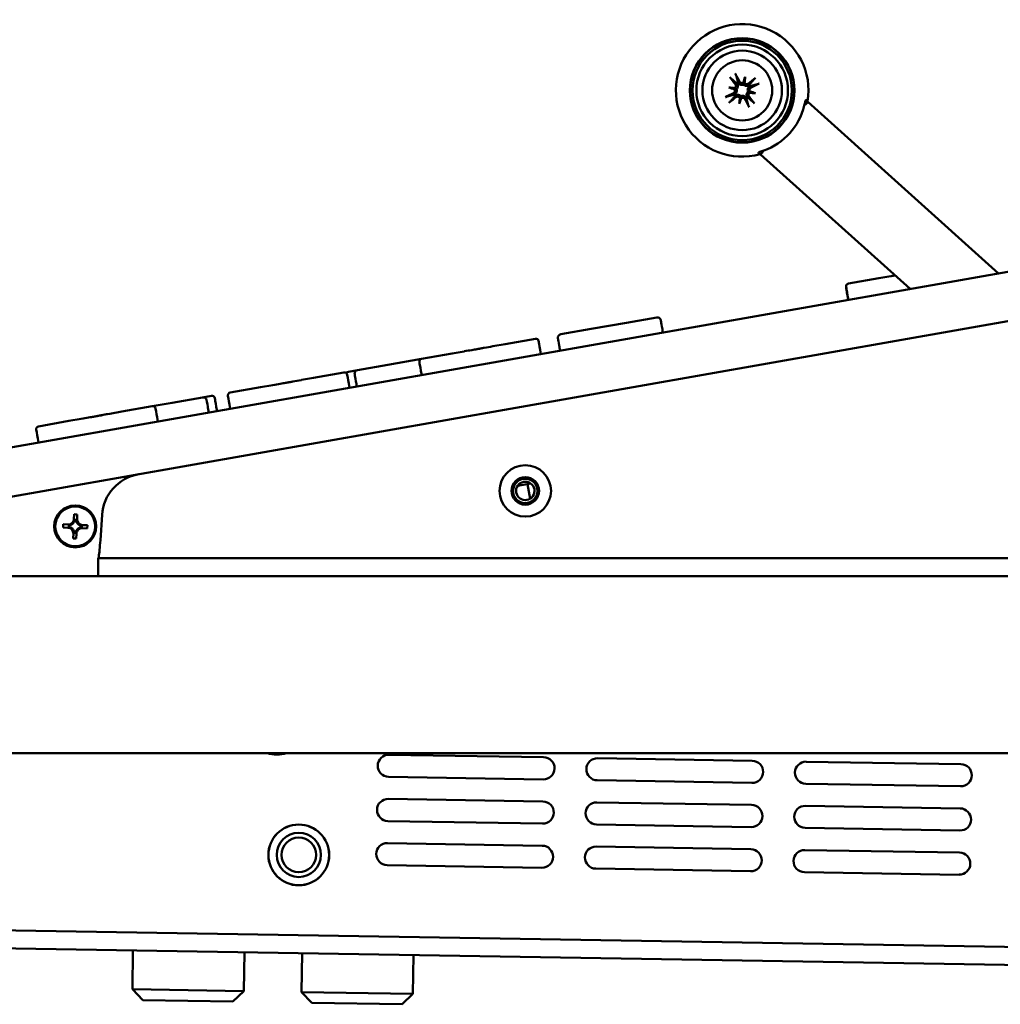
# Model space of a CAD drawing. Header units: inches. Extents: x 3.5 to 56.3, y 0.7 to 32.5.
# Tile 3 of 13: x 7.3 to 12.9, y 20.9 to 26.5. Entities that reach past the tile are written whole.
import ezdxf

# ---------------------------------------------------------------- set-up
doc = ezdxf.new("R2010")
doc.units = ezdxf.units.IN
doc.header["$MEASUREMENT"] = 0
doc.layers.add('Visible Edges(ANSI)', color=7, linetype='Continuous', lineweight=50)

msp = doc.modelspace()

# ---------------------------------------------------------------- linework, layer by layer
at = {"layer": 'Visible Edges(ANSI)'}
for p, q in [((21.0172, 26.4808), (6.0087, 23.8344)), ((6.0565, 23.5636), (21.0649, 26.21)), ((11.4426, 26.1566), (11.4359, 26.1259)), ((11.3503, 26.0975), (11.381, 26.0907)), ((11.4094, 26.0051), (11.4161, 26.0358)), ((11.5018, 26.0643), (11.4711, 26.071)), ((11.7977, 26.0154), (11.7858, 26.026)), ((11.7977, 26.0154), (11.7926, 26.0097)), ((12.8752, 25.0451), (11.7977, 26.0154)), ((11.5182, 25.7288), (11.53, 25.7181)), ((11.5351, 25.7237), (11.53, 25.7181)), ((12.3753, 24.957), (11.53, 25.7181)), ((12.1985, 25.0177), (12.0263, 24.9874)), ((12.2666, 25.0297), (12.1985, 25.0177)), ((12.0263, 24.9874), (12.0259, 24.9873)), ((10.9426, 24.7963), (10.7708, 24.766)), ((10.7708, 24.766), (10.5715, 24.7309)), ((10.5715, 24.7309), (10.3998, 24.7006)), ((10.0847, 24.645), (10.0165, 24.633)), ((10.2568, 24.6754), (10.0847, 24.645)), ((9.7854, 24.5922), (9.6132, 24.5619)), ((9.8535, 24.6042), (9.7854, 24.5922)), ((9.4221, 24.5282), (9.2503, 24.4979)), ((9.6132, 24.5619), (9.4221, 24.5282)), ((9.174, 24.4844), (9.0018, 24.4541)), ((9.2503, 24.4979), (9.1995, 24.4889)), ((8.7707, 24.4133), (8.7025, 24.4013)), ((9.0018, 24.4541), (8.9337, 24.4421)), ((8.425, 24.3524), (8.3746, 24.3435)), ((8.7025, 24.4013), (8.5304, 24.3709)), ((8.0901, 24.2933), (7.918, 24.263)), ((8.2028, 24.3132), (8.0901, 24.2933)), ((8.3746, 24.3435), (8.2028, 24.3132)), ((7.8318, 24.2478), (7.7814, 24.2389)), ((7.8498, 24.2509), (7.8318, 24.2478)), ((7.918, 24.263), (7.8498, 24.2509)), ((7.6187, 24.2102), (7.4465, 24.1798)), ((7.6868, 24.2222), (7.6187, 24.2102)), ((10.1554, 23.8426), (10.2305, 23.8564)), ((10.2119, 23.853), (10.2265, 23.7702)), ((7.6467, 23.6551), (7.6478, 23.6826)), ((7.6478, 23.6826), (7.6657, 23.6818)), ((7.6657, 23.6818), (7.6646, 23.6544)), ((7.7963, 23.535), (7.8055, 23.6783)), ((7.5852, 23.6075), (7.5859, 23.6255)), ((7.5859, 23.6255), (7.6134, 23.6244)), ((7.6293, 23.6237), (7.6293, 23.6216)), ((7.6482, 23.6391), (7.646, 23.6391)), ((7.6606, 23.6504), (7.6504, 23.6508)), ((7.6592, 23.6489), (7.6517, 23.6492)), ((7.664, 23.6384), (7.6619, 23.6385)), ((7.6127, 23.6064), (7.5852, 23.6075)), ((7.6174, 23.6203), (7.617, 23.6101)), ((7.6189, 23.6189), (7.6186, 23.6114)), ((7.6287, 23.6079), (7.6286, 23.6058)), ((7.6423, 23.5457), (7.6434, 23.5731)), ((7.644, 23.5891), (7.6462, 23.589)), ((7.6474, 23.5771), (7.6576, 23.5767)), ((7.6489, 23.5786), (7.6563, 23.5783)), ((7.6599, 23.5884), (7.662, 23.5884)), ((7.6614, 23.5724), (7.6603, 23.5449)), ((7.6787, 23.6038), (7.6788, 23.6059)), ((7.6793, 23.6196), (7.6794, 23.6217)), ((7.6892, 23.6086), (7.6895, 23.6161)), ((7.6906, 23.6072), (7.691, 23.6174)), ((7.7221, 23.602), (7.6946, 23.6031)), ((7.6953, 23.6211), (7.7228, 23.62)), ((7.7228, 23.62), (7.7221, 23.602)), ((7.6603, 23.5449), (7.6423, 23.5457)), ((7.7831, 23.4331), (8.0331, 23.4331)), ((7.7831, 23.4331), (7.7831, 23.3312)), ((8.0331, 23.4331), (20.9643, 23.4331)), ((3.5404, 23.3312), (25.2737, 23.3312)), ((3.5404, 22.3312), (25.2737, 22.3312)), ((9.4284, 22.3216), (10.3032, 22.3071)), ((10.6082, 22.302), (11.4831, 22.2875)), ((11.788, 22.2824), (12.6629, 22.2679)), ((10.3012, 22.1821), (9.4263, 22.1966)), ((11.481, 22.1625), (10.6061, 22.177)), ((12.6609, 22.143), (11.786, 22.1575)), ((9.4242, 22.0716), (10.2991, 22.0571)), ((10.6041, 22.052), (11.4789, 22.0375)), ((11.7839, 22.0325), (12.6588, 22.018)), ((10.297, 21.9321), (9.4222, 21.9466)), ((11.4769, 21.9126), (10.602, 21.9271)), ((12.6567, 21.893), (11.7818, 21.9075)), ((9.4201, 21.8216), (10.295, 21.8071)), ((10.5999, 21.8021), (11.4748, 21.7876)), ((11.7798, 21.7825), (12.6546, 21.768)), ((10.2929, 21.6822), (9.418, 21.6967)), ((11.4727, 21.6626), (10.5978, 21.6771)), ((12.6526, 21.643), (11.7777, 21.6575)), ((21.2691, 21.0963), (6.7547, 21.337)), ((6.753, 21.2351), (21.2674, 20.9944)), ((7.9807, 21.2147), (7.9771, 20.9948)), ((8.6107, 21.2043), (8.607, 20.9843)), ((8.9377, 21.1989), (8.934, 20.9789)), ((9.5676, 21.1884), (9.5639, 20.9684)), ((7.9771, 20.9948), (8.607, 20.9843)), ((8.0361, 20.9338), (7.9771, 20.9948)), ((8.546, 20.9253), (8.607, 20.9843)), ((8.934, 20.9789), (9.5639, 20.9684)), ((8.993, 20.9179), (8.934, 20.9789)), ((9.503, 20.9094), (9.5639, 20.9684)), ((8.546, 20.9253), (8.0361, 20.9338)), ((9.503, 20.9094), (8.993, 20.9179))]:
    msp.add_line(p, q, dxfattribs=at)
for centre, radius in [((11.426, 26.0809), 0.2959), ((11.426, 26.0809), 0.2938), ((11.426, 26.0809), 0.2811), ((11.426, 26.0809), 0.259), ((11.426, 26.0809), 0.225), ((11.426, 26.0809), 0.17), ((10.1993, 23.8146), 0.1455), ((10.1993, 23.8146), 0.078), ((7.654, 23.6137), 0.119), ((7.654, 23.6137), 0.1125), ((8.9183, 21.7547), 0.172), ((8.9183, 21.7547), 0.1715), ((8.9183, 21.7547), 0.125), ((8.9183, 21.7547), 0.0979)]:
    msp.add_circle(centre, radius, dxfattribs=at)
for centre, radius, start, end in [((11.426, 26.0809), 0.375, 350.4118, 285.5882), ((11.426, 26.0809), 0.0465, 117.9668, 127.3042), ((11.426, 26.0809), 0.0465, 27.9668, 37.3042), ((11.426, 26.0809), 0.0465, 207.9668, 217.3042), ((11.426, 26.0809), 0.0465, 297.9668, 307.3042), ((11.426, 26.0809), 0.3616, 289.7739, 346.2261), ((12.0287, 24.9718), 0.0157, 100, 190), ((12.0291, 24.9719), 0.0157, 100, 190), ((10.946, 24.7769), 0.0197, 10, 100), ((10.4032, 24.6812), 0.0197, 100, 190), ((10.2595, 24.6599), 0.0157, 10, 100), ((9.6159, 24.5464), 0.0157, 100, 190), ((9.1767, 24.4689), 0.0157, 10, 100), ((9.2023, 24.4734), 0.0157, 100, 155.5603), ((9.2537, 24.4785), 0.0197, 100, 190), ((8.4278, 24.3369), 0.0157, 10, 100), ((8.5331, 24.3554), 0.0157, 100, 190), ((8.0929, 24.2778), 0.0157, 10, 100), ((8.378, 24.3241), 0.0197, 10, 100), ((7.7842, 24.2234), 0.0157, 100, 111.465), ((7.8352, 24.2284), 0.0197, 100, 104.3654), ((7.4493, 24.1643), 0.0157, 100, 190), ((8.055, 23.6621), 0.25, 100, 176.2986), ((10.1993, 23.8146), 0.069, 89.05, 269.05), ((10.1993, 23.8146), 0.0521, 89.05, 269.05), ((10.1993, 23.8146), 0.069, 269.05, 89.05), ((10.1993, 23.8146), 0.0521, 269.05, 89.05), ((7.6147, 23.6564), 0.032, 267.71, 357.71), ((7.6147, 23.6564), 0.0377, 299.5947, 325.8253), ((7.6147, 23.6564), 0.0377, 332.6676, 349.0317), ((7.6966, 23.6531), 0.0377, 186.3883, 202.7524), ((7.6966, 23.6531), 0.0377, 209.5947, 235.8253), ((7.6966, 23.6531), 0.032, 177.71, 267.71), ((7.6114, 23.5744), 0.032, 357.71, 87.71), ((7.6114, 23.5744), 0.0377, 62.6676, 79.0317), ((7.6147, 23.6564), 0.0377, 276.3883, 292.7524), ((7.6114, 23.5744), 0.0377, 29.5947, 55.8253), ((7.6114, 23.5744), 0.0377, 6.3883, 22.7524), ((7.6933, 23.5711), 0.0377, 152.6676, 169.0317), ((7.6933, 23.5711), 0.032, 87.71, 177.71), ((7.6933, 23.5711), 0.0377, 119.5947, 145.8253), ((7.6933, 23.5711), 0.0377, 96.3883, 112.7524), ((7.6966, 23.6531), 0.0377, 242.6676, 259.0317), ((8.7937, 22.4942), 0.172, 251.4636, 288.5364), ((8.7937, 22.4942), 0.1715, 251.9684, 288.0316), ((9.4273, 22.2591), 0.0625, 89.05, 269.05), ((10.3022, 22.2446), 0.0625, 269.05, 89.05), ((10.6072, 22.2395), 0.0625, 89.05, 269.05), ((11.4821, 22.225), 0.0625, 269.05, 89.05), ((11.787, 22.22), 0.0625, 89.05, 269.05), ((12.6619, 22.2055), 0.0625, 269.05, 89.05), ((9.4232, 22.0091), 0.0625, 89.05, 269.05), ((10.2981, 21.9946), 0.0625, 269.05, 89.05), ((10.603, 21.9896), 0.0625, 89.05, 269.05), ((11.4779, 21.975), 0.0625, 269.05, 89.05), ((11.7829, 21.97), 0.0625, 89.05, 269.05), ((12.6577, 21.9555), 0.0625, 269.05, 89.05), ((9.419, 21.7592), 0.0625, 89.05, 269.05), ((10.2939, 21.7446), 0.0625, 269.05, 89.05), ((10.5989, 21.7396), 0.0625, 89.05, 269.05), ((11.4738, 21.7251), 0.0625, 269.05, 89.05), ((11.7787, 21.72), 0.0625, 89.05, 269.05), ((12.6536, 21.7055), 0.0625, 269.05, 89.05)]:
    msp.add_arc(centre, radius, start, end, dxfattribs=at)
for centre, major_axis, ratio, start_param, end_param in [((11.4383, 26.0911), (0.173, -0.2078), 0.087156, 4.322701, 4.520003), ((11.4116, 26.074), (-0.1164, 0.244), 0.087156, 4.904775, 5.102077), ((11.4632, 26.0698), (0.0767, 0.2568), 0.173648, 1.277915, 1.407247), ((11.3876, 26.0863), (-0.0378, -0.2653), 0.173648, 1.734346, 1.863678), ((11.4362, 26.0686), (-0.2078, -0.173), 0.087156, 4.322701, 4.520003), ((11.4206, 26.0425), (0.2653, -0.0378), 0.173648, 1.734346, 1.863678), ((11.4371, 26.118), (-0.2568, 0.0767), 0.173648, 1.277915, 1.407247), ((11.3752, 26.1006), (-0.0017, -0.012), 0.868224, 0.738214, 1.121977), ((11.3716, 26.0842), (-0.0035, -0.0116), 0.868224, 2.019616, 2.403378), ((11.4294, 26.1353), (-0.0116, 0.0035), 0.868224, 2.019616, 2.403378), ((11.4458, 26.1317), (-0.012, 0.0017), 0.868224, 0.738214, 1.121977), ((11.4804, 26.0775), (0.0035, 0.0116), 0.868224, 2.019616, 2.403378), ((11.4149, 26.0437), (0.2568, -0.0767), 0.173648, 1.277915, 1.407247), ((11.4192, 26.0953), (0.244, 0.1164), 0.087156, 4.904775, 5.102077), ((11.4329, 26.0665), (-0.244, -0.1164), 0.087156, 4.904775, 5.102077), ((11.4158, 26.0931), (0.2078, 0.173), 0.087156, 4.322701, 4.520003), ((11.4644, 26.0754), (0.0378, 0.2653), 0.173648, 1.734346, 1.863678), ((11.3889, 26.092), (-0.0767, -0.2568), 0.173648, 1.277915, 1.407247), ((11.4063, 26.0301), (0.012, -0.0017), 0.868224, 0.738214, 1.121977), ((11.4227, 26.0265), (0.0116, -0.0035), 0.868224, 2.019616, 2.403378), ((11.4404, 26.0877), (0.1164, -0.244), 0.087156, 4.904775, 5.102077), ((11.4138, 26.0707), (-0.173, 0.2078), 0.087156, 4.322701, 4.520003), ((11.4768, 26.0611), (0.0017, 0.012), 0.868224, 0.738214, 1.121977), ((11.4315, 26.1193), (-0.2653, 0.0378), 0.173648, 1.734346, 1.863678), ((11.7703, 26.0298), (-0.0284, -0.0315), 0.707107, 1.119491, 1.570796), ((11.5128, 25.7438), (0.0284, 0.0315), 0.707107, 4.712389, 5.163695), ((7.6145, 23.6516), (0.0014, 0.0362), 0.9914, 4.397645, 4.728932), ((7.6964, 23.6483), (-0.0014, -0.0362), 0.9914, 4.695846, 5.027133), ((7.6161, 23.5742), (-0.0362, 0.0014), 0.9914, 4.397645, 4.728932), ((7.6194, 23.6562), (0.0362, -0.0014), 0.9914, 4.695846, 5.027133), ((7.6116, 23.5792), (0.0014, 0.0362), 0.9914, 4.695846, 5.027133), ((7.6935, 23.5759), (-0.0014, -0.0362), 0.9914, 4.397645, 4.728932), ((7.6886, 23.5713), (-0.0362, 0.0014), 0.9914, 4.695846, 5.027133), ((7.6919, 23.6533), (0.0362, -0.0014), 0.9914, 4.397645, 4.728932)]:
    msp.add_ellipse(centre, major_axis=major_axis, ratio=ratio, start_param=start_param, end_param=end_param, dxfattribs=at)
for points, knots in [([(11.3628, 26.1483), (11.3625, 26.1485), (11.3621, 26.1489), (11.3612, 26.1498), (11.3605, 26.1506), (11.3592, 26.152), (11.3584, 26.1529), (11.3572, 26.1544), (11.3564, 26.1553), (11.3558, 26.1561)], [0.070994, 0.070994, 0.070994, 0.070994, 0.07730561, 0.07730561, 0.08501045, 0.08501045, 0.09272791, 0.09272791, 0.10039672, 0.10039672, 0.10039672, 0.10039672]), ([(11.3871, 26.1761), (11.3875, 26.1753), (11.388, 26.1742), (11.3889, 26.1724), (11.3894, 26.1713), (11.3901, 26.1696), (11.3905, 26.1686), (11.391, 26.1674), (11.3912, 26.1669), (11.3913, 26.1665)], [0.02330526, 0.02330526, 0.02330526, 0.02330526, 0.03097407, 0.03097407, 0.03869153, 0.03869153, 0.04639637, 0.04639637, 0.05270798, 0.05270798, 0.05270798, 0.05270798]), ([(11.4317, 26.1247), (11.4316, 26.1247), (11.4316, 26.1246), (11.4299, 26.1236), (11.4281, 26.1229), (11.4243, 26.1222), (11.4223, 26.1223), (11.4187, 26.1231), (11.4168, 26.1238), (11.4136, 26.126), (11.4122, 26.1275), (11.4108, 26.1295), (11.4105, 26.1301), (11.4102, 26.1306)], [0.02817701, 0.02817701, 0.02817701, 0.02817701, 0.02875644, 0.02875644, 0.04273434, 0.04273434, 0.05671223, 0.05671223, 0.07090098, 0.07090098, 0.08508973, 0.08508973, 0.08976579, 0.08976579, 0.08976579, 0.08976579]), ([(11.4934, 26.1441), (11.4937, 26.1444), (11.4941, 26.1448), (11.495, 26.1457), (11.4957, 26.1464), (11.4971, 26.1477), (11.498, 26.1485), (11.4996, 26.1497), (11.5005, 26.1505), (11.5012, 26.1511)], [0.070994, 0.070994, 0.070994, 0.070994, 0.07730561, 0.07730561, 0.08501045, 0.08501045, 0.09272791, 0.09272791, 0.10039672, 0.10039672, 0.10039672, 0.10039672]), ([(11.3822, 26.0865), (11.3822, 26.0865), (11.3822, 26.0864), (11.3833, 26.0848), (11.384, 26.083), (11.3847, 26.0791), (11.3846, 26.0771), (11.3838, 26.0735), (11.3831, 26.0717), (11.3809, 26.0684), (11.3794, 26.067), (11.3774, 26.0657), (11.3769, 26.0654), (11.3763, 26.0651)], [0.02817592, 0.02817592, 0.02817592, 0.02817592, 0.02861542, 0.02861542, 0.04266381, 0.04266381, 0.0567122, 0.0567122, 0.07082649, 0.07082649, 0.08494078, 0.08494078, 0.08976122, 0.08976122, 0.08976122, 0.08976122]), ([(11.381, 26.0907), (11.3821, 26.0905), (11.3831, 26.0903), (11.3868, 26.0895), (11.3892, 26.0889), (11.392, 26.0883), (11.3926, 26.0882), (11.3931, 26.0881)], [-2.6010107, -2.6010107, -2.6010107, -2.6010107, -2.5540627, -2.5540627, -2.3944338, -2.3944338, -2.354937, -2.354937, -2.354937, -2.354937]), ([(11.3875, 26.116), (11.3886, 26.1146), (11.3896, 26.1128), (11.3907, 26.109), (11.3909, 26.107), (11.3905, 26.1033), (11.3899, 26.1014), (11.3881, 26.098), (11.3868, 26.0964), (11.385, 26.0948), (11.3844, 26.0944), (11.3838, 26.0941)], [0, 0, 0, 0, 0.01429788, 0.01429788, 0.02859576, 0.02859576, 0.04258156, 0.04258156, 0.05656736, 0.05656736, 0.06157061, 0.06157061, 0.06157061, 0.06157061]), ([(11.3931, 26.0881), (11.3934, 26.0874), (11.3937, 26.0867), (11.3947, 26.0839), (11.3951, 26.0816), (11.3952, 26.0774), (11.395, 26.0752), (11.394, 26.071), (11.3932, 26.0689), (11.3912, 26.0652), (11.3897, 26.0633), (11.387, 26.0607), (11.386, 26.0598), (11.3849, 26.059)], [0.3033393, 0.3033393, 0.3033393, 0.3033393, 0.30902749, 0.30902749, 0.32500377, 0.32500377, 0.34098004, 0.34098004, 0.35695632, 0.35695632, 0.37582552, 0.37582552, 0.38650113, 0.38650113, 0.38650113, 0.38650113]), ([(11.3978, 26.1179), (11.3985, 26.1168), (11.3991, 26.1155), (11.4004, 26.112), (11.4009, 26.1096), (11.4012, 26.1054), (11.4011, 26.1033), (11.4003, 26.099), (11.3995, 26.0969), (11.3976, 26.0931), (11.3963, 26.0913), (11.3943, 26.0891), (11.3937, 26.0886), (11.3931, 26.0881)], [0.2635064, 0.2635064, 0.2635064, 0.2635064, 0.27418202, 0.27418202, 0.29305121, 0.29305121, 0.30902749, 0.30902749, 0.32500377, 0.32500377, 0.34098004, 0.34098004, 0.34666824, 0.34666824, 0.34666824, 0.34666824]), ([(11.4332, 26.1138), (11.4325, 26.1135), (11.4318, 26.1132), (11.429, 26.1122), (11.4268, 26.1118), (11.4226, 26.1117), (11.4204, 26.1119), (11.4161, 26.1129), (11.4141, 26.1137), (11.4104, 26.1157), (11.4084, 26.1172), (11.4058, 26.1199), (11.405, 26.1209), (11.4042, 26.122)], [0.3033393, 0.3033393, 0.3033393, 0.3033393, 0.30902749, 0.30902749, 0.32500377, 0.32500377, 0.34098004, 0.34098004, 0.35695632, 0.35695632, 0.37582552, 0.37582552, 0.38650113, 0.38650113, 0.38650113, 0.38650113]), ([(11.4359, 26.1259), (11.4357, 26.1248), (11.4354, 26.1238), (11.4346, 26.1201), (11.4341, 26.1177), (11.4335, 26.1149), (11.4334, 26.1143), (11.4332, 26.1138)], [-2.6010107, -2.6010107, -2.6010107, -2.6010107, -2.5540627, -2.5540627, -2.3944338, -2.3944338, -2.354937, -2.354937, -2.354937, -2.354937]), ([(11.463, 26.1091), (11.4619, 26.1084), (11.4607, 26.1078), (11.4572, 26.1065), (11.4548, 26.106), (11.4506, 26.1057), (11.4484, 26.1058), (11.4441, 26.1066), (11.442, 26.1074), (11.4383, 26.1093), (11.4364, 26.1106), (11.4343, 26.1126), (11.4337, 26.1132), (11.4332, 26.1138)], [0.2635064, 0.2635064, 0.2635064, 0.2635064, 0.27418202, 0.27418202, 0.29305121, 0.29305121, 0.30902749, 0.30902749, 0.32500377, 0.32500377, 0.34098004, 0.34098004, 0.34666824, 0.34666824, 0.34666824, 0.34666824]), ([(11.4612, 26.1194), (11.4597, 26.1183), (11.458, 26.1173), (11.4542, 26.1162), (11.4522, 26.116), (11.4485, 26.1164), (11.4466, 26.117), (11.4431, 26.1188), (11.4416, 26.12), (11.44, 26.1219), (11.4396, 26.1225), (11.4392, 26.1231)], [0, 0, 0, 0, 0.01429788, 0.01429788, 0.02859576, 0.02859576, 0.04258156, 0.04258156, 0.05656736, 0.05656736, 0.06157061, 0.06157061, 0.06157061, 0.06157061]), ([(11.4589, 26.0737), (11.4586, 26.0744), (11.4583, 26.0751), (11.4574, 26.0779), (11.457, 26.0801), (11.4568, 26.0843), (11.457, 26.0865), (11.458, 26.0908), (11.4589, 26.0928), (11.4609, 26.0965), (11.4624, 26.0985), (11.465, 26.1011), (11.4661, 26.1019), (11.4671, 26.1027)], [0.3033393, 0.3033393, 0.3033393, 0.3033393, 0.30902749, 0.30902749, 0.32500377, 0.32500377, 0.34098004, 0.34098004, 0.35695632, 0.35695632, 0.37582552, 0.37582552, 0.38650113, 0.38650113, 0.38650113, 0.38650113]), ([(11.4699, 26.0752), (11.4698, 26.0753), (11.4698, 26.0753), (11.4688, 26.0769), (11.4681, 26.0788), (11.4674, 26.0826), (11.4674, 26.0846), (11.4682, 26.0882), (11.469, 26.0901), (11.4712, 26.0933), (11.4726, 26.0947), (11.4746, 26.096), (11.4752, 26.0964), (11.4758, 26.0967)], [0.02817592, 0.02817592, 0.02817592, 0.02817592, 0.02861542, 0.02861542, 0.04266381, 0.04266381, 0.0567122, 0.0567122, 0.07082649, 0.07082649, 0.08494078, 0.08494078, 0.08976122, 0.08976122, 0.08976122, 0.08976122]), ([(11.5212, 26.1198), (11.5204, 26.1194), (11.5194, 26.1189), (11.5175, 26.118), (11.5165, 26.1175), (11.5147, 26.1167), (11.5138, 26.1164), (11.5126, 26.1159), (11.512, 26.1157), (11.5117, 26.1156)], [0.02330526, 0.02330526, 0.02330526, 0.02330526, 0.03097407, 0.03097407, 0.03869153, 0.03869153, 0.04639637, 0.04639637, 0.05270798, 0.05270798, 0.05270798, 0.05270798]), ([(11.3308, 26.0419), (11.3316, 26.0424), (11.3327, 26.0429), (11.3345, 26.0437), (11.3356, 26.0442), (11.3373, 26.045), (11.3383, 26.0454), (11.3395, 26.0458), (11.34, 26.046), (11.3404, 26.0461)], [0.02330526, 0.02330526, 0.02330526, 0.02330526, 0.03097407, 0.03097407, 0.03869153, 0.03869153, 0.04639637, 0.04639637, 0.05270798, 0.05270798, 0.05270798, 0.05270798]), ([(11.389, 26.0527), (11.3901, 26.0533), (11.3914, 26.0539), (11.3949, 26.0552), (11.3973, 26.0557), (11.4015, 26.056), (11.4036, 26.0559), (11.4079, 26.0551), (11.41, 26.0543), (11.4138, 26.0524), (11.4156, 26.0511), (11.4178, 26.0491), (11.4183, 26.0485), (11.4188, 26.048)], [0.2635064, 0.2635064, 0.2635064, 0.2635064, 0.27418202, 0.27418202, 0.29305121, 0.29305121, 0.30902749, 0.30902749, 0.32500377, 0.32500377, 0.34098004, 0.34098004, 0.34666824, 0.34666824, 0.34666824, 0.34666824]), ([(11.3909, 26.0423), (11.3923, 26.0434), (11.3941, 26.0444), (11.3979, 26.0455), (11.3999, 26.0457), (11.4036, 26.0453), (11.4055, 26.0448), (11.4089, 26.043), (11.4105, 26.0417), (11.4121, 26.0398), (11.4125, 26.0392), (11.4128, 26.0387)], [0, 0, 0, 0, 0.01429788, 0.01429788, 0.02859576, 0.02859576, 0.04258156, 0.04258156, 0.05656736, 0.05656736, 0.06157061, 0.06157061, 0.06157061, 0.06157061]), ([(11.4161, 26.0358), (11.4164, 26.0369), (11.4166, 26.0379), (11.4174, 26.0417), (11.418, 26.044), (11.4186, 26.0469), (11.4187, 26.0474), (11.4188, 26.048)], [-2.6010107, -2.6010107, -2.6010107, -2.6010107, -2.5540627, -2.5540627, -2.3944338, -2.3944338, -2.354937, -2.354937, -2.354937, -2.354937]), ([(11.4188, 26.048), (11.4195, 26.0483), (11.4202, 26.0486), (11.423, 26.0495), (11.4253, 26.0499), (11.4295, 26.0501), (11.4317, 26.0499), (11.4359, 26.0489), (11.4379, 26.048), (11.4417, 26.046), (11.4436, 26.0445), (11.4462, 26.0419), (11.4471, 26.0408), (11.4479, 26.0398)], [0.3033393, 0.3033393, 0.3033393, 0.3033393, 0.30902749, 0.30902749, 0.32500377, 0.32500377, 0.34098004, 0.34098004, 0.35695632, 0.35695632, 0.37582552, 0.37582552, 0.38650113, 0.38650113, 0.38650113, 0.38650113]), ([(11.4204, 26.037), (11.4204, 26.0371), (11.4205, 26.0371), (11.4221, 26.0381), (11.424, 26.0388), (11.4278, 26.0395), (11.4298, 26.0395), (11.4334, 26.0387), (11.4352, 26.0379), (11.4385, 26.0357), (11.4398, 26.0343), (11.4412, 26.0323), (11.4415, 26.0317), (11.4418, 26.0311)], [0.02817701, 0.02817701, 0.02817701, 0.02817701, 0.02875644, 0.02875644, 0.04273434, 0.04273434, 0.05671223, 0.05671223, 0.07082652, 0.07082652, 0.08494082, 0.08494082, 0.08976125, 0.08976125, 0.08976125, 0.08976125]), ([(11.4542, 26.0439), (11.4536, 26.045), (11.453, 26.0462), (11.4517, 26.0497), (11.4512, 26.0521), (11.4509, 26.0563), (11.451, 26.0585), (11.4518, 26.0628), (11.4526, 26.0649), (11.4545, 26.0686), (11.4558, 26.0705), (11.4578, 26.0726), (11.4584, 26.0732), (11.4589, 26.0737)], [0.2635064, 0.2635064, 0.2635064, 0.2635064, 0.27418202, 0.27418202, 0.29305121, 0.29305121, 0.30902749, 0.30902749, 0.32500377, 0.32500377, 0.34098004, 0.34098004, 0.34666824, 0.34666824, 0.34666824, 0.34666824]), ([(11.4711, 26.071), (11.47, 26.0712), (11.469, 26.0715), (11.4652, 26.0723), (11.4629, 26.0728), (11.46, 26.0734), (11.4595, 26.0735), (11.4589, 26.0737)], [-2.6010107, -2.6010107, -2.6010107, -2.6010107, -2.5540627, -2.5540627, -2.3944338, -2.3944338, -2.354937, -2.354937, -2.354937, -2.354937]), ([(11.4646, 26.0457), (11.4635, 26.0472), (11.4625, 26.0489), (11.4614, 26.0527), (11.4612, 26.0547), (11.4616, 26.0584), (11.4621, 26.0603), (11.4639, 26.0638), (11.4652, 26.0653), (11.4671, 26.0669), (11.4676, 26.0673), (11.4682, 26.0677)], [0, 0, 0, 0, 0.01429788, 0.01429788, 0.02859576, 0.02859576, 0.04258156, 0.04258156, 0.05656736, 0.05656736, 0.06157061, 0.06157061, 0.06157061, 0.06157061]), ([(11.7867, 26.0266), (11.7867, 26.0266), (11.7866, 26.0266), (11.7862, 26.0267), (11.7856, 26.0259), (11.7844, 26.0227), (11.7836, 26.0202), (11.782, 26.0143), (11.781, 26.0104), (11.7791, 26.0024), (11.7781, 25.9985), (11.7772, 25.9948)], [0.2435307, 0.2435307, 0.2435307, 0.2435307, 0.2480039, 0.2480039, 0.2761256, 0.2761256, 0.3042474, 0.3042474, 0.3371412, 0.3371412, 0.3657537, 0.3657537, 0.3657537, 0.3657537]), ([(11.7858, 26.026), (11.7861, 26.0265), (11.7863, 26.0267), (11.7866, 26.0267), (11.7866, 26.0266), (11.7867, 26.0266), (11.7867, 26.0266)], [-0.01492129, -0.01492129, -0.01492129, -0.01492129, 0, 0, 0, 0.00447312, 0.00447312, 0.00447312, 0.00447312]), ([(11.3586, 26.0176), (11.3584, 26.0173), (11.358, 26.0169), (11.3571, 26.016), (11.3563, 26.0153), (11.3549, 26.0141), (11.354, 26.0133), (11.3525, 26.012), (11.3516, 26.0112), (11.3508, 26.0107)], [0.070994, 0.070994, 0.070994, 0.070994, 0.07730561, 0.07730561, 0.08501045, 0.08501045, 0.09272791, 0.09272791, 0.10039672, 0.10039672, 0.10039672, 0.10039672]), ([(11.465, 25.9857), (11.4645, 25.9865), (11.464, 25.9875), (11.4632, 25.9894), (11.4627, 25.9904), (11.4619, 25.9922), (11.4615, 25.9931), (11.4611, 25.9943), (11.4609, 25.9949), (11.4608, 25.9952)], [0.02330526, 0.02330526, 0.02330526, 0.02330526, 0.03097407, 0.03097407, 0.03869153, 0.03869153, 0.04639637, 0.04639637, 0.05270798, 0.05270798, 0.05270798, 0.05270798]), ([(11.4893, 26.0135), (11.4896, 26.0132), (11.49, 26.0128), (11.4909, 26.0119), (11.4916, 26.0112), (11.4928, 26.0098), (11.4936, 26.0089), (11.4949, 26.0073), (11.4957, 26.0064), (11.4962, 26.0057)], [0.070994, 0.070994, 0.070994, 0.070994, 0.07730561, 0.07730561, 0.08501045, 0.08501045, 0.09272791, 0.09272791, 0.10039672, 0.10039672, 0.10039672, 0.10039672]), ([(11.5483, 25.7406), (11.5448, 25.7393), (11.541, 25.738), (11.5333, 25.7352), (11.5294, 25.7338), (11.5237, 25.7316), (11.5214, 25.7306), (11.5183, 25.729), (11.5175, 25.7284), (11.5176, 25.728), (11.5176, 25.7279), (11.5177, 25.7279), (11.5177, 25.7278)], [-0.1177499, -0.1177499, -0.1177499, -0.1177499, -0.0891374, -0.0891374, -0.0562435, -0.0562435, -0.0281218, -0.0281218, 0, 0, 0, 0.0044731, 0.0044731, 0.0044731, 0.0044731]), ([(11.5177, 25.7278), (11.5177, 25.7279), (11.5176, 25.7279), (11.5176, 25.7282), (11.5178, 25.7285), (11.5182, 25.7288)], [0.24353045, 0.24353045, 0.24353045, 0.24353045, 0.24800357, 0.24800357, 0.26292486, 0.26292486, 0.26292486, 0.26292486]), ([(12.29, 25.0338), (12.2826, 25.0325), (12.2753, 25.0313), (12.2675, 25.0299), (12.2671, 25.0298), (12.2666, 25.0297)], [-0.05707721, -0.05707721, -0.05707721, -0.05707721, 0, 0, 0.00333562, 0.00333562, 0.00333562, 0.00333562]), ([(12.0132, 24.9691), (12.0132, 24.9691), (12.0135, 24.9673), (12.0146, 24.961), (12.0162, 24.9518), (12.0199, 24.9309), (12.0262, 24.8954)], [3.9382945, 3.9382945, 3.9382945, 3.9382945, 4.1457245, 4.1457245, 4.1457245, 4.4489161, 4.4489161, 4.4489161, 4.4489161]), ([(12.0136, 24.9691), (12.0136, 24.9691), (12.0139, 24.9673), (12.015, 24.9611), (12.0166, 24.9519), (12.0203, 24.931), (12.0265, 24.8955)], [3.9382945, 3.9382945, 3.9382945, 3.9382945, 4.1457245, 4.1457245, 4.1457245, 4.4489161, 4.4489161, 4.4489161, 4.4489161]), ([(10.9777, 24.7105), (10.9753, 24.7241), (10.9732, 24.736), (10.9716, 24.7452), (10.9684, 24.7629), (10.9669, 24.7718), (10.9661, 24.7761), (10.9655, 24.7795), (10.9654, 24.7803), (10.9654, 24.7803)], [-0.7680813, -0.7680813, -0.7680813, -0.7680813, -0.6514613, -0.6514613, -0.6514613, -0.427691, -0.427691, -0.427691, -0.2569517, -0.2569517, -0.2569517, -0.2569517]), ([(10.0165, 24.633), (10.0161, 24.6329), (10.0156, 24.6328), (9.9994, 24.63), (9.9836, 24.627), (9.961, 24.6229), (9.9544, 24.6217), (9.9454, 24.6201), (9.943, 24.6197), (9.9389, 24.619), (9.9374, 24.6187), (9.9343, 24.6182), (9.9328, 24.6179), (9.9293, 24.6173), (9.9272, 24.6169), (9.9211, 24.6159), (9.9171, 24.6152), (9.9075, 24.6135), (9.902, 24.6126), (9.8825, 24.6092), (9.8686, 24.6069), (9.8544, 24.6044), (9.8539, 24.6043), (9.8535, 24.6042)], [-0.416114, -0.416114, -0.416114, -0.416114, -0.4127691, -0.4127691, -0.2896446, -0.2896446, -0.2388934, -0.2388934, -0.2201881, -0.2201881, -0.2080204, -0.2080204, -0.196499, -0.196499, -0.1809939, -0.1809939, -0.149741, -0.149741, -0.1073162, -0.1073162, 0, 0, 0.0033356, 0.0033356, 0.0033356, 0.0033356]), ([(10.288, 24.5889), (10.2818, 24.6244), (10.2781, 24.6454), (10.2765, 24.6545), (10.2754, 24.6608), (10.2751, 24.6626), (10.2751, 24.6626)], [-0.5106216, -0.5106216, -0.5106216, -0.5106216, -0.20743, -0.20743, -0.20743, 0, 0, 0, 0]), ([(10.3838, 24.6778), (10.3838, 24.6778), (10.3839, 24.6768), (10.3846, 24.673), (10.3855, 24.668), (10.3873, 24.6576), (10.391, 24.637), (10.3924, 24.6288), (10.3942, 24.619), (10.3961, 24.608)], [0.2569537, 0.2569537, 0.2569537, 0.2569537, 0.4371919, 0.4371919, 0.4371919, 0.6739428, 0.6739428, 0.6739428, 0.7677109, 0.7677109, 0.7677109, 0.7677109]), ([(9.6004, 24.5436), (9.6004, 24.5436), (9.6007, 24.5418), (9.6019, 24.5356), (9.6035, 24.5264), (9.6072, 24.5055), (9.6134, 24.47)], [3.9382945, 3.9382945, 3.9382945, 3.9382945, 4.1457245, 4.1457245, 4.1457245, 4.4489161, 4.4489161, 4.4489161, 4.4489161]), ([(9.2052, 24.398), (9.1989, 24.4335), (9.1952, 24.4544), (9.1936, 24.4636), (9.1925, 24.4699), (9.1922, 24.4717), (9.1922, 24.4717)], [-0.5106216, -0.5106216, -0.5106216, -0.5106216, -0.20743, -0.20743, -0.20743, 0, 0, 0, 0]), ([(9.2344, 24.4751), (9.2344, 24.4751), (9.2345, 24.4742), (9.2352, 24.4703), (9.2361, 24.4653), (9.2379, 24.4549), (9.2416, 24.4343), (9.243, 24.4261), (9.2447, 24.4163), (9.2467, 24.4053)], [0.2569537, 0.2569537, 0.2569537, 0.2569537, 0.4371919, 0.4371919, 0.4371919, 0.6739428, 0.6739428, 0.6739428, 0.7677109, 0.7677109, 0.7677109, 0.7677109]), ([(8.9337, 24.4421), (8.9332, 24.442), (8.9328, 24.4419), (8.9165, 24.439), (8.9007, 24.4361), (8.8782, 24.432), (8.8716, 24.4308), (8.8625, 24.4292), (8.8601, 24.4288), (8.8561, 24.428), (8.8545, 24.4278), (8.8514, 24.4272), (8.8499, 24.427), (8.8464, 24.4263), (8.8444, 24.426), (8.8383, 24.4249), (8.8342, 24.4242), (8.8246, 24.4226), (8.8191, 24.4216), (8.7996, 24.4183), (8.7858, 24.416), (8.7715, 24.4135), (8.7711, 24.4134), (8.7707, 24.4133)], [-0.416114, -0.416114, -0.416114, -0.416114, -0.4127691, -0.4127691, -0.2896446, -0.2896446, -0.2388934, -0.2388934, -0.2201881, -0.2201881, -0.2080204, -0.2080204, -0.196499, -0.196499, -0.1809939, -0.1809939, -0.149741, -0.149741, -0.1073162, -0.1073162, 0, 0, 0.0033356, 0.0033356, 0.0033356, 0.0033356]), ([(8.5176, 24.3527), (8.5176, 24.3527), (8.5179, 24.3509), (8.519, 24.3446), (8.5206, 24.3355), (8.5243, 24.3146), (8.5306, 24.2791)], [3.9382945, 3.9382945, 3.9382945, 3.9382945, 4.1457245, 4.1457245, 4.1457245, 4.4489161, 4.4489161, 4.4489161, 4.4489161]), ([(8.4097, 24.2577), (8.4073, 24.2713), (8.4052, 24.2832), (8.4036, 24.2924), (8.4004, 24.3101), (8.3989, 24.319), (8.3981, 24.3233), (8.3975, 24.3267), (8.3974, 24.3275), (8.3974, 24.3275)], [-0.7680813, -0.7680813, -0.7680813, -0.7680813, -0.6514613, -0.6514613, -0.6514613, -0.427691, -0.427691, -0.427691, -0.2569517, -0.2569517, -0.2569517, -0.2569517]), ([(8.4563, 24.2659), (8.45, 24.3015), (8.4463, 24.3224), (8.4447, 24.3315), (8.4436, 24.3378), (8.4433, 24.3396), (8.4433, 24.3396)], [-0.5106216, -0.5106216, -0.5106216, -0.5106216, -0.20743, -0.20743, -0.20743, 0, 0, 0, 0]), ([(7.8498, 24.2509), (7.8494, 24.2509), (7.849, 24.2508), (7.8327, 24.2479), (7.8169, 24.245), (7.7943, 24.2409), (7.7877, 24.2397), (7.7787, 24.2381), (7.7763, 24.2377), (7.7723, 24.2369), (7.7707, 24.2367), (7.7676, 24.2361), (7.7661, 24.2358), (7.7626, 24.2352), (7.7606, 24.2349), (7.7545, 24.2338), (7.7504, 24.2331), (7.7408, 24.2315), (7.7353, 24.2305), (7.7158, 24.2272), (7.702, 24.2249), (7.6877, 24.2224), (7.6873, 24.2223), (7.6868, 24.2222)], [-0.416114, -0.416114, -0.416114, -0.416114, -0.4127691, -0.4127691, -0.2896446, -0.2896446, -0.2388934, -0.2388934, -0.2201881, -0.2201881, -0.2080204, -0.2080204, -0.196499, -0.196499, -0.1809939, -0.1809939, -0.149741, -0.149741, -0.1073162, -0.1073162, 0, 0, 0.0033356, 0.0033356, 0.0033356, 0.0033356]), ([(8.1214, 24.2069), (8.1151, 24.2424), (8.1114, 24.2633), (8.1098, 24.2725), (8.1087, 24.2788), (8.1084, 24.2805), (8.1084, 24.2805)], [-0.5106216, -0.5106216, -0.5106216, -0.5106216, -0.20743, -0.20743, -0.20743, 0, 0, 0, 0]), ([(7.4338, 24.1616), (7.4338, 24.1616), (7.4341, 24.1598), (7.4352, 24.1535), (7.4368, 24.1444), (7.4405, 24.1234), (7.4467, 24.0879)], [3.9382945, 3.9382945, 3.9382945, 3.9382945, 4.1457245, 4.1457245, 4.1457245, 4.4489161, 4.4489161, 4.4489161, 4.4489161]), ([(7.7963, 23.535), (7.7932, 23.4975), (7.7901, 23.4608), (7.787, 23.444), (7.7857, 23.4368), (7.7844, 23.4331), (7.7831, 23.4331)], [0, 0, 0, 0, 1.103949, 1.103949, 1.103949, 1.570796, 1.570796, 1.570796, 1.570796])]:
    msp.add_open_spline(points, degree=3, knots=knots, dxfattribs=at)
for points, weights in [([(11.3628, 26.1483), (11.3829, 26.1313), (11.3942, 26.1217)], [1.0059010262, 1.05242872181, 1.01578783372]), ([(11.4023, 26.1268), (11.3983, 26.1412), (11.3913, 26.1665)], [1.01578783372, 1.05242872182, 1.0059010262]), ([(11.4934, 26.1441), (11.4765, 26.124), (11.4668, 26.1127)], [1.0059010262, 1.05242872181, 1.01578783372]), ([(11.472, 26.1046), (11.4864, 26.1086), (11.5117, 26.1156)], [1.01578783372, 1.05242872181, 1.0059010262]), ([(11.3801, 26.0571), (11.3657, 26.0531), (11.3404, 26.0461)], [1.01578783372, 1.05242872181, 1.0059010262]), ([(11.3586, 26.0176), (11.3756, 26.0377), (11.3852, 26.0491)], [1.0059010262, 1.05242872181, 1.01578783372]), ([(11.4498, 26.0349), (11.4538, 26.0205), (11.4608, 25.9952)], [1.01578783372, 1.05242872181, 1.0059010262]), ([(11.4893, 26.0135), (11.4692, 26.0304), (11.4578, 26.0401)], [1.0059010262, 1.05242872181, 1.01578783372]), ([(11.7867, 26.0266), (11.7912, 26.0225), (11.7958, 26.0184)], [1.00008725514, 1.00017966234, 1]), ([(11.5268, 25.7197), (11.5222, 25.7238), (11.5177, 25.7278)], [1, 1.00017966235, 1.00008725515]), ([(7.6134, 23.6244), (7.6225, 23.624), (7.6333, 23.6236)], [1, 1.0434797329, 1]), ([(7.6459, 23.6352), (7.6463, 23.6459), (7.6467, 23.6551)], [1, 1.0434797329, 1]), ([(7.6646, 23.6544), (7.6643, 23.6452), (7.6639, 23.6345)], [1, 1.0434797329, 1]), ([(7.6326, 23.6056), (7.6218, 23.606), (7.6127, 23.6064)], [1, 1.0434797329, 1]), ([(7.6434, 23.5731), (7.6437, 23.5823), (7.6442, 23.593)], [1, 1.0434797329, 1]), ([(7.6622, 23.5923), (7.6617, 23.5816), (7.6614, 23.5724)], [1, 1.0434797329, 1]), ([(7.6946, 23.6031), (7.6855, 23.6035), (7.6747, 23.6039)], [1, 1.0434797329, 1]), ([(7.6755, 23.6219), (7.6862, 23.6215), (7.6953, 23.6211)], [1, 1.0434797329, 1])]:
    msp.add_rational_spline(points, weights, degree=2, dxfattribs=at)
for points, degree in [([(11.3942, 26.1217), (11.3956, 26.1205), (11.3968, 26.1192), (11.3978, 26.1179)], 3), ([(11.4042, 26.122), (11.4034, 26.1235), (11.4028, 26.1251), (11.4023, 26.1268)], 3), ([(11.4668, 26.1127), (11.4656, 26.1113), (11.4644, 26.1101), (11.463, 26.1091)], 3), ([(11.4671, 26.1027), (11.4686, 26.1035), (11.4702, 26.1041), (11.472, 26.1046)], 3), ([(11.3849, 26.059), (11.3834, 26.0583), (11.3818, 26.0576), (11.3801, 26.0571)], 3), ([(11.3852, 26.0491), (11.3864, 26.0504), (11.3877, 26.0516), (11.389, 26.0527)], 3), ([(11.4479, 26.0398), (11.4486, 26.0383), (11.4493, 26.0367), (11.4498, 26.0349)], 3), ([(11.4578, 26.0401), (11.4565, 26.0412), (11.4553, 26.0425), (11.4542, 26.0439)], 3), ([(7.6504, 23.6508), (7.651, 23.65), (7.6517, 23.6492)], 2), ([(7.6606, 23.6504), (7.6599, 23.6496), (7.6592, 23.6489)], 2), ([(7.617, 23.6101), (7.6178, 23.6108), (7.6186, 23.6114)], 2), ([(7.6174, 23.6203), (7.6181, 23.6196), (7.6189, 23.6189)], 2), ([(7.6474, 23.5771), (7.6482, 23.5779), (7.6489, 23.5786)], 2), ([(7.6576, 23.5767), (7.657, 23.5775), (7.6563, 23.5783)], 2), ([(7.6906, 23.6072), (7.6899, 23.6079), (7.6892, 23.6086)], 2), ([(7.691, 23.6174), (7.6903, 23.6167), (7.6895, 23.6161)], 2)]:
    msp.add_open_spline(points, degree=degree, dxfattribs=at)

doc.saveas('drawing.dxf')
